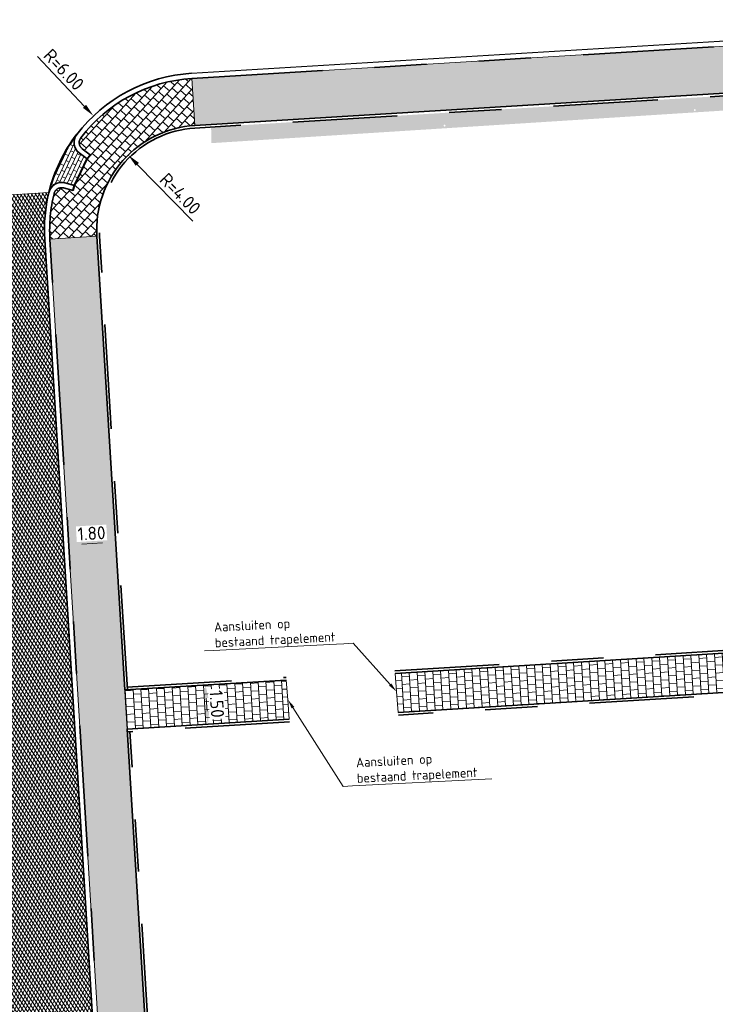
# Model space of a CAD drawing. Header units: metres. Extents: x 162305 to 163132, y 502542 to 502928.
# Tile 113 of 222: x 162364 to 162390, y 502890 to 502928. Entities that reach past the tile are written whole.
import ezdxf
from ezdxf import colors
from ezdxf.entities.mleader import LeaderData, LeaderLine
from ezdxf.math import Vec2, Vec3

# ---------------------------------------------------------------- set-up
doc = ezdxf.new("R2010")
doc.units = ezdxf.units.M
doc.linetypes.add('VH-OPSLUITBAND-SO', pattern=[10, 4, -2, 2, -2])
doc.linetypes.add('VH-TROTTOIRBAND-SO', pattern=[15, 5, -2, 2, -2, 2, -2])
for name, color, linetype, lineweight in [('N-BH-VH-MATERIAALGRENS-G', 7, 'Continuous', 40), ('N-WB-BANDEN-VOORKANTBAND', 2, 'Continuous', 30), ('N-WE-GR-GRAS-A-200', 62, 'Continuous', 18), ('N-WE-VH-GESLOTENVERHARDING_ASFALT-A-200', 12, 'Continuous', 18), ('N-WE-VH-KANTOPSLUITING_VOORKANTBAND-G', 50, 'Continuous', 35), ('N-WE-VH-OPENVERHARDING_BETONSTRAATSTEEN-A', 92, 'Continuous', 18), ('N-WE-VH-OPENVERHARDING_TEGEL-A', 92, 'Continuous', 18), ('X-XX-AL-M', 7, 'Continuous', 18), ('X-XX-AL-T18', 10, 'Continuous', 18)]:
    doc.layers.add(name, color=color, linetype=linetype, lineweight=lineweight)
for name, color, linetype, lineweight, true_color in [('N-BH-VH-VERHARDING_TEGEL-Grijs', 253, 'Continuous', 13, 0x828282), ('N-WE-VH-KANTOPSLUITING_OPSLUITBAND_100X200-G', 150, 'VH-OPSLUITBAND-SO', 35, 0x007fff), ('N-WE-VH-KANTOPSLUITING_TROTTOIRBAND_180X200-G', 6, 'VH-TROTTOIRBAND-SO', 35, 0xff00ff), ('N-WE-VH-VERHARDING_BETONSTRAATSTEEN_DF_HALFSTEENS_EDELGRIJS-A', 254, 'Continuous', 13, 0xbebebe)]:
    doc.layers.add(name, color=color, linetype=linetype, lineweight=lineweight, true_color=true_color)
doc.layers.add('X-XX-AL-HULPLIJN 01-G', color=1, linetype='Continuous', lineweight=18, true_color=0xff0000, plot=False)
doc.styles.add('NLCS-ISO-M200-T18', font='NLCS-ISO.ttf', dxfattribs={"height": 0.36})
doc.styles.add('NLCS-ISO-M200-T25', font='NLCS-ISO.ttf', dxfattribs={"height": 0.5})
doc.dimstyles.new('NLCS-M200-T25-PIJL_L2_H2', dxfattribs={"dimscale": 0.2, "dimtxt": 2.5, "dimasz": 2.5, "dimexe": 2, "dimexo": 2, "dimgap": 0.7, "dimtad": 1, "dimzin": 0, "dimdsep": 46, "dimtxsty": 'NLCS-ISO-M200-T25', "dimcen": 0, "dimdle": 2, "dimclrd": 256, "dimclre": 256, "dimclrt": 256, "dimazin": 0, "dimtfac": 1, "dimtdec": 3, "dimtofl": 0, "dimtmove": 0, "dimatfit": 3, "dimfxl": 2, "dimfxlon": 1, "dimtfillclr": 256, "dimtolj": 1, "dimtzin": 0, "dimlwd": -1, "dimlwe": -1, "dimarcsym": 0})

# ---------------------------------------------------------------- blocks, each defined once
blk = doc.blocks.new('*D552')
at = {"layer": 'X-XX-AL-M', "transparency": 16777216}
for p, q in [((162370.8123010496, 502902.3058556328), (162371.2115499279, 502902.3303573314)), ((162370.8429281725, 502901.8067945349), (162370.8735552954, 502901.3077334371)), ((162370.9041824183, 502900.8086723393), (162371.3034312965, 502900.8331740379))]:
    blk.add_line(p, q, dxfattribs=at)
for points in [[(162370.9261050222, 502901.8118990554), (162370.7597513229, 502901.8016900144), (162370.8123010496, 502902.3058556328)], [(162370.956732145, 502901.3128379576), (162370.7903784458, 502901.3026289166), (162370.9041824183, 502900.8086723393)]]:
    blk.add_solid(points, dxfattribs=at)
at = {"layer": 'X-XX-AL-M', "transparency": 16777216, "insert": (162371.2475093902, 502901.5811531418), "char_height": 0.5, "attachment_point": 5, "rotation": 273.51180819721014, "style": 'NLCS-ISO-M200-T25', "bg_fill": 3, "box_fill_scale": 1.1, "bg_fill_color": 256, "bg_fill_true_color": 13158600, "bg_fill_transparency": 0}
blk.add_mtext('\\A1;1.50', dxfattribs=at)
at = {"layer": 'Defpoints', "color": 0, "transparency": 16777216}
for p in [(162370.8123010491, 502902.3058556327), (162370.8530971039, 502900.8055372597), (162370.9041824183, 502900.8086723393)]:
    blk.add_point(p, dxfattribs=at)
blk = doc.blocks.new('*D584')
at = {"layer": 'Defpoints', "color": 0, "transparency": 16777216}
for p in [(162366.5254097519, 502924.0853895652), (162370.6466944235, 502919.7247688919)]:
    blk.add_point(p, dxfattribs=at)
at = {"layer": 'X-XX-AL-M', "transparency": 16777216}
blk.add_line((162364.3754729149, 502926.3601800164), (162366.1819693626, 502924.4487746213), dxfattribs=at)
blk.add_solid([(162366.2425335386, 502924.5060146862), (162366.1214051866, 502924.3915345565), (162366.5254097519, 502924.0853895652)], dxfattribs=at)
at = {"layer": 'X-XX-AL-M', "transparency": 16777216, "insert": (162365.3904412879, 502925.8540533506), "char_height": 0.5, "attachment_point": 5, "rotation": 313.3836998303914, "style": 'NLCS-ISO-M200-T25', "bg_fill": 3, "box_fill_scale": 1.1, "bg_fill_color": 256, "bg_fill_true_color": 13158600, "bg_fill_transparency": 0}
blk.add_mtext('\\A1;R=6.00', dxfattribs=at)
blk = doc.blocks.new('*D585')
at = {"layer": 'Defpoints', "color": 0, "transparency": 16777216}
for p in [(162367.8526695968, 502922.5871848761), (162370.6466944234, 502919.7247688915)]:
    blk.add_point(p, dxfattribs=at)
at = {"layer": 'X-XX-AL-M', "transparency": 16777216}
blk.add_line((162370.3277976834, 502920.0514714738), (162368.2019227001, 502922.2293828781), dxfattribs=at)
blk.add_solid([(162368.2615563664, 502922.2875917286), (162368.1422890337, 502922.1711740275), (162367.8526695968, 502922.5871848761)], dxfattribs=at)
at = {"layer": 'X-XX-AL-M', "transparency": 16777216, "insert": (162369.8455114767, 502921.1038972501), "char_height": 0.5, "attachment_point": 5, "rotation": 314.3072792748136, "style": 'NLCS-ISO-M200-T25', "bg_fill": 3, "box_fill_scale": 1.1, "bg_fill_color": 256, "bg_fill_true_color": 13158600, "bg_fill_transparency": 0}
blk.add_mtext('\\A1;R=4.00', dxfattribs=at)
blk = doc.blocks.new('*D586')
at = {"layer": 'Defpoints', "color": 0, "transparency": 16777216}
blk.add_point((162365.5203406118, 502908.5766539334), dxfattribs=at)
at = {"layer": 'X-XX-AL-M', "transparency": 16777216}
for p, q in [((162365.5510800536, 502908.0655143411), (162365.5991045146, 502907.2669571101)), ((162366.8736159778, 502907.7443276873), (162366.0741905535, 502907.6962510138)), ((162367.3727142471, 502907.7743429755), (162367.3967264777, 502907.37506436))]:
    blk.add_line(p, q, dxfattribs=at)
for points in [[(162366.8686134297, 502907.8275107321), (162366.8786185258, 502907.6611446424), (162367.3727142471, 502907.7743429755)], [(162366.0691880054, 502907.7794340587), (162366.0791931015, 502907.613067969), (162365.5750922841, 502907.6662357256)]]:
    blk.add_solid(points, dxfattribs=at)
at = {"layer": 'X-XX-AL-M', "transparency": 16777216, "insert": (162366.4504913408, 502908.1095860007), "char_height": 0.5, "attachment_point": 5, "rotation": 3.441567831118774, "style": 'NLCS-ISO-M200-T25', "bg_fill": 3, "box_fill_scale": 1.1, "bg_fill_color": 256, "bg_fill_true_color": 13158600, "bg_fill_transparency": 0}
blk.add_mtext('\\A1;1.80', dxfattribs=at)
at = {"layer": 'Defpoints', "color": 0, "transparency": 16777216}
for p in [(162367.359227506, 502907.9986023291), (162365.5750922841, 502907.6662357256)]:
    blk.add_point(p, dxfattribs=at)

msp = doc.modelspace()

# ---------------------------------------------------------------- hatches: boundary and pattern name
at = {"layer": 'N-WE-GR-GRAS-A-200'}
h = msp.add_hatch(dxfattribs=at)
h.set_pattern_fill('AGR-GRAS_02-SO', color=256, scale=0.2, style=0, pattern_type=2)
h.set_pattern_definition([(0, (0, 0), (2, 2), [0.5, -1.5]), (0, (1.1, 1.2), (2, 2), [0.5, -1.5]), (90, (0.2, 0.7000000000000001), (-2, 2), [0.5, -1.5]), (90, (1, 1.4), (-2, 2), [0.5, -1.5]), (45, (0.4, 1.4), (0, 2.00000000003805), [0.5, -2.328427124]), (135, (1.1, 0), (-2.00000000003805, 0), [0.5, -2.328427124]), (26.56505119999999, (0.5, 0.6000000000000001), (2.000000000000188, 8.001289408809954e-10), [0.5, -3.972135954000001]), (26.56505119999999, (1.4, 1.6), (2.000000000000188, 8.001289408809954e-10), [0.5, -3.972135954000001]), (63.43494882, (1.4, 0), (1.019972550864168e-10, 2.000000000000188), [0.4999999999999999, -3.972135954]), (63.43494882, (0.5, 0.9), (1.019972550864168e-10, 2.000000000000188), [0.4999999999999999, -3.972135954]), (63.43494882, (1.2, 0.4), (1.019972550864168e-10, 2.000000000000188), [0.4999999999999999, -3.972135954]), (116.5650512, (0, 1.1), (-8.00129740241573e-10, 2.000000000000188), [0.4999999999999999, -3.972135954]), (153.43494882, (0.4, 0.3), (-2.000000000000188, 1.019979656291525e-10), [0.5, -3.972135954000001])])
h.paths.add_polyline_path([(162421.5165590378, 502819.7260517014), (162435.0341480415, 502820.5761715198), (162435.1688183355, 502820.4316233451), (162435.3426501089, 502820.2749681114), (162435.552850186, 502820.1206294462), (162435.8967156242, 502819.9441172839), (162436.2277402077, 502819.8405780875), (162436.6488709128, 502819.7886927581), (162442.0138132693, 502820.0949395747), (162442.1810611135, 502820.2103278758), (162442.3248732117, 502817.9525913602), (162445.007909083, 502818.1234939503), (162446.2444226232, 502817.2507322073), (162443.1915292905, 502817.0609060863), (162443.5109028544, 502811.9245559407), (162442.5054510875, 502811.8576059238), (162442.17, 502817.226), (162424.634, 502816.1300000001), (162424.643, 502815.982), (162424.9671399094, 502810.7714661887), (162422.0807124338, 502810.5898051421)])
edge = h.paths.add_edge_path(flags=16)
edge.add_ellipse((162362.043387, 502852.5697739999), major_axis=(-0.002383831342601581, 0.03742427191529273), ratio=0.9992283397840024, start_angle=0, end_angle=360, ccw=False)
edge = h.paths.add_edge_path(flags=16)
edge.add_ellipse((162362.5847170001, 502843.0740939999), major_axis=(-0.002383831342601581, 0.03742427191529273), ratio=0.9992283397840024, start_angle=0, end_angle=360, ccw=False)
edge = h.paths.add_edge_path(flags=16)
edge.add_ellipse((162361.374981, 502862.4700579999), major_axis=(-0.002383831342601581, 0.03742427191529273), ratio=0.9992283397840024, start_angle=0, end_angle=360, ccw=False)
h.paths.add_polyline_path([(162362.2190213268, 502859.5504481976), (162362.3188333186, 502859.5565773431), (162363.5149332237, 502840.0783135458), (162363.4151212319, 502840.0721844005), (162363.4427023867, 502839.6230304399), (162363.5425143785, 502839.6291595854), (162363.6292576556, 502838.2165615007), (162362.8224999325, 502838.1585549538), (162362.7862460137, 502838.484052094), (162362.7876825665, 502838.4841989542), (162362.7580411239, 502838.7741446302), (162362.163, 502845.4909999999), (162360.89836909, 502866.6763346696), (162361.8778000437, 502866.7387219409), (162362.2912521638, 502860.0057313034), (162362.191440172, 502859.9996021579)])
h.paths.add_polyline_path([(162370.3601271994, 502859.1295107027), (162370.1821962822, 502861.9228857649), (162370.463, 502861.9199999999), (162370.486, 502861.4019999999), (162370.7786257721, 502861.4149999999), (162370.814, 502860.8959999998), (162371.3365986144, 502860.9349999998), (162371.387, 502859.961), (162371.777, 502859.9789999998), (162371.7795167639, 502859.2226011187)])
edge = h.paths.add_edge_path(flags=16)
edge.add_ellipse((162389.543764, 502924.3068979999), major_axis=(-0.002385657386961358, 0.03745293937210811), ratio=0.9992283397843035, start_angle=0, end_angle=360, ccw=False)
edge = h.paths.add_edge_path(flags=16)
edge.add_ellipse((162379.964316, 502923.7109299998), major_axis=(-0.002385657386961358, 0.03745293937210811), ratio=0.9992283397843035, start_angle=0, end_angle=360, ccw=False)
h.paths.add_polyline_path([(162371.042, 502923.0409999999), (162371.029, 502923.5469999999), (162371.0223638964, 502923.6548720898), (162398.1123599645, 502925.3046281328), (162398.1452615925, 502924.7643634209)])
edge = h.paths.add_edge_path(flags=16)
edge.add_ellipse((162472.361153, 502871.472719), major_axis=(-0.002385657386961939, 0.03745293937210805), ratio=0.9992283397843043, start_angle=0, end_angle=360, ccw=False)
edge = h.paths.add_edge_path(flags=16)
edge.add_ellipse((162472.2864730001, 502872.403486), major_axis=(-0.002385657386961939, 0.03745293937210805), ratio=0.9992283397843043, start_angle=0, end_angle=360, ccw=False)
edge = h.paths.add_edge_path(flags=16)
edge.add_ellipse((162481.3114880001, 502872.9735409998), major_axis=(-0.002385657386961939, 0.03745293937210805), ratio=0.9992283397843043, start_angle=0, end_angle=360, ccw=False)
edge = h.paths.add_edge_path(flags=16)
edge.add_ellipse((162481.4002010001, 502872.0775119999), major_axis=(-0.002385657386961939, 0.03745293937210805), ratio=0.9992283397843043, start_angle=0, end_angle=360, ccw=False)
edge = h.paths.add_edge_path(flags=16)
edge.add_ellipse((162491.4805440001, 502873.637313), major_axis=(-0.002385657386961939, 0.03745293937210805), ratio=0.9992283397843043, start_angle=0, end_angle=360, ccw=False)
edge = h.paths.add_edge_path()
edge.add_line((162491.6143036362, 502871.717545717), (162490.495948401, 502871.6572610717))
edge.add_line((162490.495948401, 502871.6572610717), (162490.4911206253, 502871.770458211))
edge.add_line((162490.4911206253, 502871.770458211), (162478.1572766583, 502870.9921482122))
edge.add_line((162478.1572766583, 502870.9921482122), (162470.9743753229, 502870.6049558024))
edge.add_line((162470.9743753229, 502870.6049558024), (162470.8563556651, 502872.5000220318))
edge.add_line((162470.8563556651, 502872.5000220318), (162485.6270000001, 502873.4150000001))
edge.add_line((162485.6270000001, 502873.4150000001), (162493.227, 502873.874))
edge.add_line((162493.227, 502873.874), (162492.8458826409, 502880.3916842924))
edge.add_line((162492.8458826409, 502880.3916842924), (162493.9870089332, 502880.4646632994))
edge.add_line((162493.9870089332, 502880.4646632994), (162494.5185704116, 502871.8740994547))
edge.add_line((162494.5185704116, 502871.8740994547), (162491.6457403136, 502871.7192403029))
edge.add_ellipse((162491.6281880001, 502871.7524060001), major_axis=(-0.002385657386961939, 0.03745293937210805), ratio=0.9992283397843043, start_angle=204.2610710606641, end_angle=514.6215030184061)
h.paths.add_polyline_path([(162503.0755587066, 502855.4427169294), (162503.1753678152, 502855.4488928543), (162503.1815437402, 502855.3490837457), (162507.7228581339, 502855.6300883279), (162508.3250288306, 502845.8984091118), (162508.8258166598, 502845.9293965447), (162509.9220368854, 502845.9962164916), (162508.4797209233, 502869.3054814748), (162502.5611213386, 502868.9392541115), (162502.3616388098, 502868.2951169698), (162502.3731368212, 502866.8913389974)])
h.paths.add_polyline_path([(162538.7342247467, 502870.4526310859), (162538.7367962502, 502870.458550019), (162538.7430412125, 502870.4777147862), (162538.7473811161, 502870.496931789), (162538.7498959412, 502870.5159468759), (162538.7507036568, 502870.5345366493), (162538.7498980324, 502870.5531265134), (162538.7473853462, 502870.5721418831), (162538.7430476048, 502870.5913593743), (162538.7368047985, 502870.6105248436), (162538.7286236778, 502870.6293614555), (162538.7222540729, 502870.6408522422), (162538.7033428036, 502870.9382040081), (162537.9507959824, 502870.8903428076), (162537.9680789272, 502870.6185940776), (162537.964609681, 502870.6106081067), (162537.9583653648, 502870.5914438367), (162537.9540258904, 502870.5722273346), (162537.9515112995, 502870.5532127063), (162537.9507036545, 502870.5346233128), (162537.9515092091, 502870.5160338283), (162537.9540216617, 502870.4970189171), (162537.9583589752, 502870.4778019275), (162537.964601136, 502870.4586369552), (162537.9727813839, 502870.4398007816), (162537.9803143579, 502870.4262100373), (162537.9986571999, 502870.137795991), (162538.7512040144, 502870.1856571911)], flags=16)
edge = h.paths.add_edge_path(flags=16)
edge.add_ellipse((162531.9063522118, 502869.9819825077), major_axis=(-0.2500000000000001, 0), ratio=1, start_angle=-146.51130248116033, end_angle=206.7590416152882, ccw=False)
edge.add_line((162532.1148508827, 502870.1199256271), (162532.1295791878, 502870.0945423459))
edge = h.paths.add_edge_path(flags=16)
edge.add_ellipse((162511.918555, 502869.277477), major_axis=(-0.00238565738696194, 0.03745293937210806), ratio=0.9992283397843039, start_angle=0, end_angle=360, ccw=False)
edge = h.paths.add_edge_path(flags=16)
edge.add_ellipse((162522.496849, 502868.4620289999), major_axis=(-0.00238565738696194, 0.03745293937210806), ratio=0.9992283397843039, start_angle=0, end_angle=360, ccw=False)
edge = h.paths.add_edge_path(flags=16)
edge.add_ellipse((162522.447144, 502869.8904319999), major_axis=(-0.00238565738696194, 0.03745293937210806), ratio=0.9992283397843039, start_angle=0, end_angle=360, ccw=False)
edge = h.paths.add_edge_path(flags=16)
edge.add_ellipse((162532.378619, 502869.05672), major_axis=(-0.00238565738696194, 0.03745293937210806), ratio=0.9992283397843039, start_angle=0, end_angle=360, ccw=False)
edge = h.paths.add_edge_path()
edge.add_line((162511.9016605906, 502867.7473060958), (162510.2102112, 502867.6449842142))
edge.add_line((162510.2102112, 502867.6449842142), (162510.1085309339, 502869.3060766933))
edge.add_line((162510.1085309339, 502869.3060766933), (162538.7403474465, 502871.0777381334))
edge.add_line((162538.7403474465, 502871.0777381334), (162538.8441031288, 502869.3771517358))
edge.add_line((162538.8441031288, 502869.3771517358), (162511.9425193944, 502867.7497777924))
edge.add_ellipse((162511.920191, 502867.7799310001), major_axis=(-0.00238565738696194, 0.03745293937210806), ratio=0.9992283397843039, start_angle=212.895373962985, end_angle=506.7391838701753)
edge = h.paths.add_edge_path(flags=16)
edge.add_ellipse((162554.016631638, 502704.4069191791), major_axis=(-0.2500000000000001, 0), ratio=1, start_angle=-19.78060631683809, end_angle=333.4897362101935, ccw=False)
edge.add_line((162553.7813827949, 502704.4915240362), (162553.7929180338, 502704.5185087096))
edge = h.paths.add_edge_path()
edge.add_ellipse((162551.4431023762, 502714.7606002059), major_axis=(-0.5786424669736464, 0), ratio=1, start_angle=88.32756619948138, end_angle=98.42476321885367)
edge.add_line((162551.5278796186, 502714.1882018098), (162556.303, 502714.513))
edge.add_line((162556.303, 502714.513), (162556.577, 502710.1250000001))
edge.add_line((162556.577, 502710.1250000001), (162556.776, 502710.137))
edge.add_line((162556.776, 502710.137), (162556.8456714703, 502709.2360332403))
edge.add_line((162556.8456714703, 502709.2360332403), (162552.7317102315, 502708.9739843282))
edge.add_line((162552.7317102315, 502708.9739843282), (162552.9859847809, 502704.982074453))
edge.add_line((162552.9859847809, 502704.982074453), (162557.1540978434, 502705.2475726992))
edge.add_line((162557.1540978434, 502705.2475726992), (162557.1710000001, 502705.029))
edge.add_line((162557.1710000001, 502705.029), (162577.095, 502706.273))
edge.add_line((162577.095, 502706.273), (162577.2190000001, 502706.8259999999))
edge.add_line((162577.2190000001, 502706.8259999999), (162577.3048540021, 502705.3783479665))
edge.add_line((162577.3048540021, 502705.3783479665), (162549.7918656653, 502703.6927452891))
edge.add_line((162549.7918656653, 502703.6927452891), (162549.1598177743, 502713.8137040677))
edge.add_line((162549.1598177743, 502713.8137040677), (162549.361875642, 502713.8262496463))
edge.add_line((162549.361875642, 502713.8262496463), (162549.3556780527, 502713.9260674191))
edge.add_line((162549.3556780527, 502713.9260674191), (162550.2635827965, 502713.9824417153))
edge.add_ellipse((162550.2202014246, 502714.6810961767), major_axis=(-0.7000000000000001, 0), ratio=1, start_angle=93.55309047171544, end_angle=128.9931781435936)
edge.add_line((162550.6606609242, 502714.1370415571), (162551.426214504, 502714.1822042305))
edge = h.paths.add_edge_path(flags=16)
edge.add_ellipse((162508.182291, 502708.9626890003), major_axis=(-0.002385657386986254, 0.03745293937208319), ratio=0.9992283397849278, start_angle=0, end_angle=360, ccw=False)
edge = h.paths.add_edge_path(flags=16)
edge.add_ellipse((162498.418432, 502708.1386420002), major_axis=(-0.002385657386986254, 0.03745293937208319), ratio=0.9992283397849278, start_angle=0, end_angle=360, ccw=False)
edge = h.paths.add_edge_path(flags=16)
edge.add_ellipse((162487.92888, 502707.676082), major_axis=(-0.002385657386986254, 0.03745293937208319), ratio=0.9992283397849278, start_angle=0, end_angle=360, ccw=False)
edge = h.paths.add_edge_path(flags=16)
edge.add_ellipse((162478.21442, 502707.1048410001), major_axis=(-0.002385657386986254, 0.03745293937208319), ratio=0.9992283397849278, start_angle=0, end_angle=360, ccw=False)
h.paths.add_polyline_path([(162476.6849999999, 502707.0870000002), (162505.879, 502708.9120000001), (162539.79, 502710.978), (162539.8512384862, 502709.9872224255), (162476.7460532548, 502706.0992192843)])
edge = h.paths.add_edge_path(flags=16)
edge.add_ellipse((162395.834261, 502721.3618740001), major_axis=(-0.002383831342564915, 0.03742427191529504), ratio=0.999228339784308, start_angle=0, end_angle=360, ccw=False)
edge = h.paths.add_edge_path(flags=16)
edge.add_ellipse((162396.470102, 502711.1848960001), major_axis=(-0.002383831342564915, 0.03742427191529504), ratio=0.999228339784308, start_angle=0, end_angle=360, ccw=False)
edge = h.paths.add_edge_path()
edge.add_line((162395.3827017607, 502731.7149209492), (162396.765, 502708.907))
edge.add_line((162396.765, 502708.907), (162397.0362159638, 502704.3002450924))
edge.add_line((162397.0362159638, 502704.3002450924), (162396.2952306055, 502704.2557530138))
edge.add_line((162396.2952306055, 502704.2557530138), (162395.7976409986, 502704.6969723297))
edge.add_line((162395.7976409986, 502704.6969723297), (162394.0179850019, 502733.9348903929))
edge.add_line((162394.0179850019, 502733.9348903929), (162394.9004865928, 502734.9337845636))
edge.add_line((162394.9004865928, 502734.9337845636), (162395.1865293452, 502734.9517658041))
edge.add_line((162395.1865293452, 502734.9517658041), (162395.3786342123, 502731.7820354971))
edge.add_ellipse((162395.364097, 502731.7474740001), major_axis=(-0.002383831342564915, 0.03742427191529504), ratio=0.999228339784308, start_angle=333.5251489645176, end_angle=566.1216927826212)
edge = h.paths.add_edge_path(flags=16)
edge.add_ellipse((162599.331135, 502707.3641609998), major_axis=(-0.002385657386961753, 0.03745293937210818), ratio=0.9992283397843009, start_angle=0, end_angle=360, ccw=False)
edge = h.paths.add_edge_path(flags=16)
edge.add_ellipse((162589.564927, 502706.8229459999), major_axis=(-0.002385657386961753, 0.03745293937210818), ratio=0.9992283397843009, start_angle=0, end_angle=360, ccw=False)
edge = h.paths.add_edge_path()
edge.add_ellipse((162583.9606018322, 502706.2395809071), major_axis=(-0.25, 0), ratio=1, start_angle=93.48921757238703, end_angle=273.4892176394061)
edge.add_line((162583.9453866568, 502706.4891174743), (162583.9425624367, 502706.5354361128))
edge.add_line((162583.9425624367, 502706.5354361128), (162608.977, 502708.0619999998))
edge.add_line((162608.977, 502708.0619999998), (162609.0222481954, 502707.3215365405))
edge.add_line((162609.0222481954, 502707.3215365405), (162583.9881483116, 502705.7878047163))
edge.add_line((162583.9881483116, 502705.7878047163), (162583.9758170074, 502705.9900443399))
edge = h.paths.add_edge_path(flags=16)
edge.add_ellipse((162616.1438289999, 502666.5185710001), major_axis=(-0.002383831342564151, 0.03742427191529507), ratio=0.9992283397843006, start_angle=0, end_angle=360, ccw=False)
edge = h.paths.add_edge_path(flags=16)
edge.add_ellipse((162615.418174, 502676.4011740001), major_axis=(-0.002383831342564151, 0.03742427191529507), ratio=0.9992283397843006, start_angle=0, end_angle=360, ccw=False)
edge = h.paths.add_edge_path()
edge.add_ellipse((162615.4285143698, 502664.8072041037), major_axis=(-0.25, 0), ratio=1, start_angle=33.48920055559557, end_angle=333.4892346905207)
edge.add_line((162615.2048017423, 502664.9187955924), (162615.1525454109, 502664.9448619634))
edge.add_line((162615.1525454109, 502664.9448619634), (162613.958497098, 502684.041838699))
edge.add_line((162613.958497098, 502684.041838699), (162615.1414976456, 502684.115805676))
edge.add_line((162615.1414976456, 502684.115805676), (162615.159, 502683.7990000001))
edge.add_line((162615.159, 502683.7990000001), (162616.3066053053, 502665.5481842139))
edge.add_line((162616.3066053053, 502665.5481842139), (162616.3033225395, 502665.5336481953))
edge.add_line((162616.3033225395, 502665.5336481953), (162616.3008077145, 502665.514633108))
edge.add_line((162616.3008077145, 502665.514633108), (162616.2999999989, 502665.4960433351))
edge.add_line((162616.2999999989, 502665.4960433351), (162616.3008056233, 502665.4774534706))
edge.add_line((162616.3008056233, 502665.4774534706), (162616.3033183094, 502665.4584381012))
edge.add_line((162616.3033183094, 502665.4584381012), (162616.3076560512, 502665.4392206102))
edge.add_line((162616.3076560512, 502665.4392206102), (162616.3138988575, 502665.4200551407))
edge.add_line((162616.3138988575, 502665.4200551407), (162616.314791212, 502665.4180005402))
edge.add_line((162616.314791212, 502665.4180005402), (162616.722, 502658.942))
edge.add_line((162616.722, 502658.942), (162615.5333526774, 502658.8544320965))
edge.add_line((162615.5333526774, 502658.8544320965), (162615.1717733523, 502664.6373404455))
edge.add_line((162615.1717733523, 502664.6373404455), (162615.2200169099, 502664.6692591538))
h.paths.add_polyline_path([(162613.8066207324, 502655.3830135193), (162613.5983157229, 502658.7118775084), (162613.6383711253, 502658.7148283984), (162613.9336933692, 502653.9916007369), (162582.143659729, 502652.0176703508), (162582.0627495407, 502653.3171170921)])
h.paths.add_polyline_path([(162630.4243863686, 502647.5564365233), (162630.6988101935, 502642.625785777), (162628.400261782, 502642.4938657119), (162627.7770362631, 502642.4580970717), (162627.7860277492, 502642.2775601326), (162603.4329293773, 502640.7654094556), (162603.1143130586, 502645.8967066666), (162602.0771908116, 502645.8411463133), (162602.1052835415, 502645.3920240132), (162602.140627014, 502645.3942347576), (162602.4673671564, 502640.0490361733), (162633.8554516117, 502641.9628847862), (162634.1446303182, 502641.9819357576), (162633.8808725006, 502644.367061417), (162633.7172807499, 502644.9995907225), (162633.3784737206, 502645.7268571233), (162632.876258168, 502646.363503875), (162632.2858631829, 502646.8539192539), (162631.6236958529, 502647.2106270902)])
edge = h.paths.add_edge_path(flags=16)
edge.add_ellipse((162567.844551, 502652.1996749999), major_axis=(-0.002385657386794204, 0.03745293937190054), ratio=0.9992283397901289, start_angle=0, end_angle=360, ccw=False)
edge = h.paths.add_edge_path()
edge.add_line((162548.0456737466, 502650.7682154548), (162548.0302749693, 502651.0150177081))
edge.add_line((162548.0302749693, 502651.0150177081), (162549.486, 502651.1087671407))
edge.add_line((162549.486, 502651.1087671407), (162549.486, 502650.5171653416))
edge.add_line((162549.486, 502650.5171653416), (162550.286, 502650.5171653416))
edge.add_line((162550.286, 502650.5171653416), (162550.286, 502651.1602875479))
edge.add_line((162550.286, 502651.1602875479), (162558.5596133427, 502651.6931124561))
edge.add_ellipse((162558.586846, 502651.7189099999), major_axis=(-0.002385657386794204, 0.03745293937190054), ratio=0.9992283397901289, start_angle=129.7834060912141, end_angle=230.2967654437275)
edge.add_line((162558.6171626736, 502651.6968186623), (162573.8774278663, 502652.679587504))
edge.add_line((162573.8774278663, 502652.679587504), (162573.9442433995, 502651.6087087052))
edge.add_line((162573.9442433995, 502651.6087087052), (162548.0933813, 502650.003587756))
edge.add_line((162548.0933813, 502650.003587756), (162548.0496484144, 502650.7045118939))
edge.add_ellipse((162548.027968, 502650.7351350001), major_axis=(-0.002385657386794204, 0.03745293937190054), ratio=0.9992283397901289, start_angle=211.6726546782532, end_angle=328.1783617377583)
edge = h.paths.add_edge_path(flags=16)
edge.add_ellipse((162430.664854, 502659.8648859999), major_axis=(-0.002385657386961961, 0.03745293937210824), ratio=0.999228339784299, start_angle=0, end_angle=360, ccw=False)
edge = h.paths.add_edge_path(flags=16)
edge.add_ellipse((162420.419076, 502659.6422339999), major_axis=(-0.002385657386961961, 0.03745293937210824), ratio=0.999228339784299, start_angle=0, end_angle=360, ccw=False)
edge = h.paths.add_edge_path(flags=16)
edge.add_ellipse((162411.255758, 502659.1550639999), major_axis=(-0.002385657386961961, 0.03745293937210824), ratio=0.999228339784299, start_angle=0, end_angle=360, ccw=False)
h.paths.add_polyline_path([(162435.5066193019, 502661.0433013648), (162435.3233302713, 502659.8573135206), (162409.6329158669, 502658.2621252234), (162409.5620526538, 502659.4211363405), (162417.3110000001, 502659.9086496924), (162417.3110000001, 502659.5641653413), (162418.1110000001, 502659.5641653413), (162418.1110000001, 502659.9623525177)])
edge = h.paths.add_edge_path()
edge.add_arc((162406.536, 502665.135), 0.2500000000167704, 314.1360549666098, 386.7590416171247)
edge.add_line((162406.759226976, 502665.2475598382), (162406.7444974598, 502665.27294495))
edge.add_arc((162406.5359999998, 502665.135), 0.2500000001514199, 33.48920055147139, 53.15212306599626)
edge.add_line((162406.685923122, 502665.3350576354), (162405.617, 502682.119))
edge.add_line((162405.617, 502682.119), (162404.587, 502699.361))
edge.add_line((162404.587, 502699.361), (162405.1143578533, 502699.3935952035))
edge.add_line((162405.1143578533, 502699.3935952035), (162407.5658656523, 502659.2976883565))
edge.add_line((162407.5658656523, 502659.2976883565), (162407.0728233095, 502659.2672141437))
edge.add_line((162407.0728233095, 502659.2672141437), (162407.068, 502659.3430000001))
edge.add_line((162407.068, 502659.3430000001), (162407.062, 502659.4299999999))
edge.add_line((162407.062, 502659.4299999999), (162406.7100911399, 502664.9555779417))
h.paths.add_polyline_path([(162384.1750049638, 502626.9891315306), (162385.0461632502, 502626.5921299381), (162372.824584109, 502599.0138271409), (162371.3350000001, 502595.4950000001), (162370.7215316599, 502593.4947695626), (162370.3940593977, 502591.742593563), (162370.27, 502590.8190000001), (162370.22, 502589.0400000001), (162370.38, 502587.0300000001), (162370.565, 502585.909), (162371.415, 502583.295), (162372.1925058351, 502581.7065360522), (162370.9084498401, 502584.3298946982), (162369.965918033, 502586.8058962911), (162369.7468094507, 502588.0398939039), (162369.6159284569, 502589.5431637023), (162369.6091660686, 502591.0279743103), (162369.7646776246, 502592.5846402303), (162370.1565436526, 502594.4288020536), (162370.7452851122, 502596.21519706), (162373.7388263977, 502603.1545829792), (162382.0728048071, 502622.3892297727), (162383.9823001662, 502627.0156439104)])
h.paths.add_polyline_path([(162633.5463762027, 502600.5126540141), (162633.8283551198, 502595.9714000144), (162634.9231162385, 502596.039376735), (162635.3607743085, 502596.0881576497), (162635.8073451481, 502596.2543479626), (162636.1271517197, 502596.4813361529), (162636.3947428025, 502596.7820698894), (162636.6092821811, 502597.1852952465), (162636.6796266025, 502597.5214881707), (162636.6916618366, 502597.8519463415), (162636.4580000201, 502601.6318122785), (162636.458, 502601.6900000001), (162604.9018155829, 502599.7525513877), (162604.8522315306, 502599.7495070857), (162605.1491306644, 502595.6509770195), (162605.3252974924, 502595.0911310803), (162605.5291921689, 502594.7712351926), (162606.0306337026, 502594.3268080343), (162606.4894983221, 502594.1006345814), (162606.9796067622, 502594.0141961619), (162607.3978853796, 502594.0296818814), (162607.3792933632, 502594.3291052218), (162607.4791011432, 502594.3353025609), (162607.1971222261, 502598.8765565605)])
at = {"layer": 'N-WE-VH-GESLOTENVERHARDING_ASFALT-A-200', "true_color": 0x656565}
h = msp.add_hatch(dxfattribs=at)
h.set_pattern_fill('AVH-ASFALT_LAAG1-SOD', color=251, scale=0.2, angle=3.513944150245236, pattern_type=2)
h.set_pattern_definition([(63.51394415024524, (0, 0), (-0.107405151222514, 0.05351759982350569), []), (123.5139441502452, (0, 0), (-0.1000501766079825, -0.06625678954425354), [])])
edge = h.paths.add_edge_path()
edge.add_line((162363.9110487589, 502836.890743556), (162369.700144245, 502837.2462339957))
edge.add_line((162369.700144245, 502837.2462339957), (162364.6579749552, 502919.3570201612))
edge.add_arc((162370.7295285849, 502919.7298554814), 6.082990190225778, 166.4446100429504, 183.5139441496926, ccw=False)
edge.add_line((162364.8159874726, 502921.1556188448), (162352.7725622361, 502920.3975428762))
edge.add_arc((162353.1325847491, 502914.4008471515), 6.007493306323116, 3.543503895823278, 93.43573214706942, ccw=False)
edge.add_line((162359.1285926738, 502914.7721486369), (162363.9110487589, 502836.890743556))
at = {"layer": 'N-WE-VH-OPENVERHARDING_BETONSTRAATSTEEN-A', "true_color": 0x333333}
h = msp.add_hatch(dxfattribs=at)
h.set_pattern_fill('AVH-BSS_DIKFORMAAT_HALFST', color=250, scale=2, angle=334.8120003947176, pattern_type=2)
h.set_pattern_definition([(334.8120003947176, (0, 0), (0.4627323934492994, 0.01112349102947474), [0.138, -0.138]), (64.81200039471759, (0, 0), (-0.1248784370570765, 0.05873138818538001), [])])
edge = h.paths.add_edge_path()
edge.add_arc((162370.6410732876, 502919.7174341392), 5.999999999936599, 142.4903980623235, 166.1313156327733, ccw=False)
edge.add_arc((162366.2786595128, 502923.0669644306), 0.4999999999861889, 142.5786429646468, 232.83109056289)
edge.add_line((162365.9765761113, 502922.6685354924), (162366.278, 502922.44))
edge.add_line((162366.278, 502922.44), (162365.7998103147, 502921.4232424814))
edge.add_line((162365.7998103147, 502921.4232424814), (162365.4310781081, 502921.5192247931))
edge.add_arc((162365.3051235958, 502921.0353493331), 0.4999999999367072, 75.40949277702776, 166.2145194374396)
edge.add_line((162364.8195262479, 502921.1544930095), (162364.8159874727, 502921.1556188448))
at = {"layer": 'N-WE-VH-OPENVERHARDING_TEGEL-A', "true_color": 0x333333}
h = msp.add_hatch(dxfattribs=at)
h.set_pattern_fill('AVH-TEGEL_300X300_HALFST', color=250, angle=3.482602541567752, pattern_type=2)
h.set_pattern_definition([(3.482602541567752, (0, 0), (0.2903341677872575, 0.1679466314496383), [0.3, -0.3]), (93.48260254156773, (0, 0), (-0.2994459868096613, -0.01822363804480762), [])])
h.paths.add_polyline_path([(162404.0622157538, 502925.7671541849), (162370.4035485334, 502923.7173720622), (162370.2941454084, 502925.5138378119), (162370.9891868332, 502925.5563716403), (162371.2728272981, 502925.5736450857), (162371.7719027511, 502925.6040383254), (162389.5918466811, 502926.6892566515), (162390.0909220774, 502926.7196498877), (162403.9756215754, 502927.5652154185)])
h = msp.add_hatch(dxfattribs=at)
h.set_pattern_fill('AVH-TEGEL_300X300_HALFST', color=250, angle=138.0364979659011, pattern_type=2)
h.set_pattern_definition([(138.0364979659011, (0, 0), (-0.323369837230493, 0.08906148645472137), [0.3, -0.3]), (228.0364979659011, (0, 0), (0.2230712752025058, -0.2005971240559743), [])])
edge = h.paths.add_edge_path()
edge.add_arc((162370.6466944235, 502919.7247688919), 5.799999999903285, 166.2145194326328, 183.5139441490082, ccw=False)
edge.add_arc((162365.3051235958, 502921.035349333), 0.2999999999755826, 75.40949276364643, 166.2145194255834, ccw=False)
edge.add_line((162365.3806963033, 502921.3256746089), (162365.7494285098, 502921.2296922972))
edge.add_line((162365.7494285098, 502921.2296922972), (162365.7998103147, 502921.4232424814))
edge.add_line((162365.7998103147, 502921.4232424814), (162366.278, 502922.44))
edge.add_line((162366.278, 502922.44), (162366.3988333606, 502922.5993715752))
edge.add_line((162366.3988333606, 502922.5993715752), (162366.0974094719, 502922.8279070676))
edge.add_arc((162366.2786595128, 502923.0669644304), 0.2999999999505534, 142.5786429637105, 232.8310905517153, ccw=False)
edge.add_arc((162370.6466944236, 502919.7247688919), 5.800000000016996, 93.48495672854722, 142.5786429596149, ccw=False)
edge.add_line((162370.2941328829, 502925.5140434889), (162370.4035485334, 502923.7173720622))
edge.add_arc((162370.6466944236, 502919.724768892), 3.999999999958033, 93.48495672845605, 183.5139441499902)
edge.add_line((162366.654214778, 502919.4796030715), (162364.8575989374, 502919.3692784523))
h = msp.add_hatch(dxfattribs=at)
h.set_pattern_fill('AVH-TEGEL_300X300_HALFST', color=250, angle=273.0855276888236, pattern_type=2)
h.set_pattern_definition([(273.0855276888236, (0, 0), (0.1659305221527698, -0.2914911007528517), [0.2999999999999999, -0.2999999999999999]), (3.085527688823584, (0, 0), (-0.0161479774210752, 0.2995650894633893), [])])
h.paths.add_polyline_path([(162364.8575989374, 502919.3692784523), (162366.654214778, 502919.4796030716), (162370.3601271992, 502859.1295107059), (162368.5634553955, 502859.020097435)])
h = msp.add_hatch(dxfattribs=at)
h.set_pattern_fill('AVH-TEGEL_300X300_HALFST', color=250, angle=3.51, pattern_type=2)
h.set_pattern_definition([(3.510000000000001, (0, 0), (0.2902538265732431, 0.1680854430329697), [0.2999999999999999, -0.2999999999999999]), (93.50999999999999, (0, 0), (-0.2994372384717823, -0.01836682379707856), [])])
h.paths.add_polyline_path([(162378.124, 502902.0549999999), (162378.0697589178, 502902.7512420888), (162399.2771528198, 502904.0527289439), (162399.3690341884, 502902.5555456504), (162378.1883005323, 502901.255694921)])
h = msp.add_hatch(dxfattribs=at)
h.set_pattern_fill('AVH-TEGEL_300X300_HALFST', color=250, angle=3.430520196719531, pattern_type=2)
h.set_pattern_definition([(3.430520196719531, (0, 0), (0.2904867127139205, 0.1676826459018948), [0.3, -0.3]), (93.43052019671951, (0, 0), (-0.2994624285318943, -0.01795143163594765), [])])
h.paths.add_polyline_path([(162373.9041489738, 502902.4956007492), (162373.967, 502901.7429999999), (162374.0167770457, 502900.9996906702), (162367.8123903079, 502900.6189306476), (162367.7204531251, 502902.1161105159)])

# ---------------------------------------------------------------- linework, layer by layer
at = {"layer": 'N-BH-VH-MATERIAALGRENS-G', "flags": 128}
msp.add_lwpolyline([(162365.7494285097, 502921.2296922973), (162365.7998103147, 502921.4232424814), (162366.278, 502922.44), (162366.3988333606, 502922.5993715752)], dxfattribs=at)
at = {"layer": 'N-BH-VH-MATERIAALGRENS-G'}
msp.add_arc((162370.6410732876, 502919.7174341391), 6.000000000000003, 142.4903980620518, 166.1313156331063, dxfattribs=at)
at = {"layer": 'N-BH-VH-VERHARDING_TEGEL-Grijs'}
for p, q in [((162370.2941328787, 502925.5140434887), (162370.4035485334, 502923.7173720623)), ((162364.8575989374, 502919.3692784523), (162366.654214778, 502919.4796030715)), ((162367.7204531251, 502902.1161105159), (162367.8123903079, 502900.6189306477))]:
    msp.add_line(p, q, dxfattribs=at)
at = {"layer": 'N-BH-VH-VERHARDING_TEGEL-Grijs', "flags": 128}
for points in [[(162404.0622157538, 502925.7671541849), (162370.4035485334, 502923.7173720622), (162370.2941454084, 502925.5138378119), (162370.9891868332, 502925.5563716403), (162371.2728272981, 502925.5736450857), (162371.7719027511, 502925.6040383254), (162389.5918466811, 502926.6892566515), (162390.0909220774, 502926.7196498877), (162403.9756215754, 502927.5652154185), (162404.0622157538, 502925.7671541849)], [(162378.124, 502902.0549999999), (162378.0697589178, 502902.7512420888), (162399.2771528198, 502904.0527289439), (162399.3690341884, 502902.5555456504), (162378.1883005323, 502901.255694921), (162378.124, 502902.0549999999)], [(162373.9041489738, 502902.4956007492), (162373.967, 502901.7429999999), (162374.0167770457, 502900.9996906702), (162367.8123903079, 502900.6189306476), (162367.7204531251, 502902.1161105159), (162373.9041489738, 502902.4956007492)]]:
    msp.add_lwpolyline(points, dxfattribs=at)
msp.add_lwpolyline([(162364.8575989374, 502919.3692784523, -0.07562666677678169), (162365.0137651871, 502921.1068355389), (162365.0137651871, 502921.1068355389, -0.418334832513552), (162365.3806963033, 502921.325674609), (162365.3806963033, 502921.3256746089), (162365.7494285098, 502921.2296922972), (162365.7998103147, 502921.4232424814), (162366.278, 502922.44), (162366.3988333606, 502922.5993715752), (162366.0974094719, 502922.8279070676), (162366.0974094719, 502922.8279070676), (162366.0974094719, 502922.8279070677, -0.4155046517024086), (162366.0404030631, 502923.2492660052), (162366.0404030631, 502923.2492660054, -0.2175493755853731), (162370.2941328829, 502925.514043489), (162370.2941328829, 502925.5140434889), (162370.4035485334, 502923.7173720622), (162370.4035485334, 502923.7173720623, 0.4143617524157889), (162366.654214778, 502919.4796030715), (162366.654214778, 502919.4796030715), (162364.8575989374, 502919.3692784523)], format="xyb", dxfattribs=at)
msp.add_lwpolyline([(162364.8575989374, 502919.3692784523), (162366.654214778, 502919.4796030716), (162370.3601271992, 502859.1295107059), (162368.5634553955, 502859.020097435)], close=True, dxfattribs=at)
at = {"layer": 'N-WB-BANDEN-VOORKANTBAND', "flags": 128}
msp.add_lwpolyline([(162370.2819755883, 502925.7136736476), (162403.966, 502927.765)], dxfattribs=at)
at = {"layer": 'N-WE-VH-KANTOPSLUITING_OPSLUITBAND_100X200-G'}
for p, q in [((162367.8202653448, 502902.1222359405), (162366.7540267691, 502919.485732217)), ((162378.0619908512, 502902.8509535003), (162399.4001142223, 502904.1604631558)), ((162367.8141287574, 502902.2220474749), (162373.895824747, 502902.5952780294)), ((162399.4863268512, 502902.4625557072), (162378.1963206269, 502901.1559989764)), ((162374.0234588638, 502900.8999125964), (162367.8185082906, 502900.5191179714)), ((162370.4537992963, 502859.235626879), (162367.918331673, 502900.5252440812))]:
    msp.add_line(p, q, dxfattribs=at)
msp.add_lwpolyline([(162399.4060993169, 502904.0606423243), (162398.1123599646, 502925.304628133), (162370.4096271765, 502923.6175569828)], dxfattribs=at)
msp.add_arc((162370.6466944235, 502919.7247688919), 3.900000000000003, 93.48495672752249, 183.5139441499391, dxfattribs=at)
at = {"layer": 'N-WE-VH-KANTOPSLUITING_TROTTOIRBAND_180X200-G'}
for p, q in [((162370.2941328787, 502925.5140434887), (162403.9781572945, 502927.5653698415)), ((162366.3988333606, 502922.5993715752), (162366.0974094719, 502922.8279070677)), ((162365.7494285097, 502921.2296922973), (162365.3806963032, 502921.325674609)), ((162369.9851674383, 502835.8677820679), (162364.8575989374, 502919.3692784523))]:
    msp.add_line(p, q, dxfattribs=at)
for points in [[(162370.294132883, 502925.514043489, 0.2175493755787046), (162366.0404030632, 502923.2492660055, 0.4155046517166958), (162366.0974094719, 502922.8279070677)], [(162365.3806963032, 502921.325674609, 0.4183348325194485), (162365.013765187, 502921.1068355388, 0.07562666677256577), (162364.8575989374, 502919.3692784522)]]:
    msp.add_lwpolyline(points, format="xyb", dxfattribs=at)
at = {"layer": 'N-WE-VH-KANTOPSLUITING_VOORKANTBAND-G'}
msp.add_line((162373.9041489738, 502902.4956007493), (162367.7204456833, 502902.1161100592), dxfattribs=at)
for points in [[(162366.278, 502922.44), (162365.9765761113, 502922.6685354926, -0.4155046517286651), (162365.8815654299, 502923.3708003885, -0.2175493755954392), (162370.2819755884, 502925.7136736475)], [(162378.0697589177, 502902.7512420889), (162399.5059115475, 502904.0667677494), (162398.2060963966, 502925.4105218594), (162370.4035485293, 502923.717372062, 0.4143617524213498), (162366.654214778, 502919.4796030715), (162367.7204531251, 502902.1161105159)], [(162365.7998103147, 502921.4232424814), (162365.4310781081, 502921.5192247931, 0.4183348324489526), (162364.8195262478, 502921.1544930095, 0.07562666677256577), (162364.6579749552, 502919.3570201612), (162369.7827283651, 502835.9013670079, 0.4146400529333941)]]:
    msp.add_lwpolyline(points, format="xyb", dxfattribs=at)
for points in [[(162378.1883005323, 502901.255694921), (162399.3690341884, 502902.5555456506), (162407.3946577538, 502896.192809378), (162447.37348611, 502898.7817706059), (162441.2758551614, 502872.77709258), (162441.7037890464, 502864.838386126), (162395.7623712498, 502861.9364569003), (162395.575351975, 502864.9381162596)], [(162370.3601271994, 502859.1295107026), (162367.8123903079, 502900.6189306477), (162374.0167770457, 502900.9996906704)]]:
    msp.add_lwpolyline(points, dxfattribs=at)
at = {"layer": 'N-WE-VH-VERHARDING_BETONSTRAATSTEEN_DF_HALFSTEENS_EDELGRIJS-A', "flags": 128}
msp.add_lwpolyline([(162364.8159874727, 502921.1556188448, -0.1035203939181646), (162365.88156543, 502923.3708003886), (162365.88156543, 502923.3708003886, 0.4155046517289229), (162365.9765761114, 502922.6685354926), (162365.9765761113, 502922.6685354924), (162366.278, 502922.44), (162365.7998103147, 502921.4232424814), (162365.4310781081, 502921.5192247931), (162365.4310781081, 502921.5192247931), (162365.4310781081, 502921.5192247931, 0.4183348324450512), (162364.8195262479, 502921.1544930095), (162364.8195262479, 502921.1544930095), (162364.8159874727, 502921.1556188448)], format="xyb", dxfattribs=at)
at = {"layer": 'X-XX-AL-HULPLIJN 01-G', "flags": 128}
msp.add_lwpolyline([(162363.9110487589, 502836.890743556), (162369.700144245, 502837.2462339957), (162364.6579749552, 502919.3570201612, -0.07461704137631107), (162364.8159874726, 502921.1556188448), (162352.7725622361, 502920.3975428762, -0.4136627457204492), (162359.1285926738, 502914.7721486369)], format="xyb", close=True, dxfattribs=at)

# ---------------------------------------------------------------- next in the draw order: dimensions: what is measured, and where the dimension line sits
at = {"layer": 'X-XX-AL-M'}
dim = msp.add_radius_dim(center=(162370.6466944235, 502919.7247688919), mpoint=(162366.5254097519, 502924.0853895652), dimstyle='NLCS-M200-T25-PIJL_L2_H2', override={"dimpost": 'R=<>', "dimtfill": 1}, dxfattribs=at)
dim.commit()
dim.dimension.update_dxf_attribs({"geometry": '*D584', "text_midpoint": (162365.3904412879, 502925.8540533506)})
for base, p1, p2, angle, picture, middle in [((162365.5750922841, 502907.6662357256), (162367.359227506, 502907.9986023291), (162365.5203406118, 502908.5766539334), 3.441567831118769, '*D586', (162366.4504913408, 502908.1095860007)), ((162370.9041824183, 502900.8086723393), (162370.8123010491, 502902.3058556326), (162370.8530971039, 502900.8055372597), 93.51180819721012, '*D552', (162371.2475093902, 502901.5811531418))]:
    dim = msp.add_linear_dim(base=base, p1=p1, p2=p2, angle=angle, dimstyle='NLCS-M200-T25-PIJL_L2_H2', override={"dimtfill": 1}, dxfattribs=at)
    dim.commit()
    dim.dimension.update_dxf_attribs({"geometry": picture, "text_midpoint": middle})

# ---------------------------------------------------------------- next in the draw order: leaders
at = {"layer": 'X-XX-AL-T18'}
ml = msp.add_multileader_mtext('Standard', dxfattribs=at)
ml.set_content('Aansluiten op \\Pbestaand trapelement', color=256, style='NLCS-ISO-M200-T18')
ml.set_leader_properties(color=256, linetype='ByLayer', lineweight=-1)
ml.build(insert=Vec2(0, 0))
ml.multileader.update_dxf_attribs({"text_left_attachment_type": 5, "text_right_attachment_type": 5, "dogleg_length": 0.36, "arrow_head_size": 0.36})
ctx = ml.context
ctx.base_point, ctx.char_height, ctx.arrow_head_size, ctx.landing_gap_size, ctx.plane_origin, ctx.plane_x_axis, ctx.plane_y_axis = Vec3(162376.4399993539, 502898.4409182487), 0.36, 0.36, 0.18, Vec3(162373.967, 502901.743), Vec3(0.9987289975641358, 0.05040227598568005), Vec3(-0.05040227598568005, 0.9987289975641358)
ctx.left_attachment, ctx.right_attachment = 5, 5
notes = []
notes.append((ctx, [(0, (1, 1, 0), (162376.0804569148, 502898.4227734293), (0.9987289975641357, 0.05040227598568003), 0.36, [(0, [(162373.967, 502901.743)], 0, [])])]))
ctx.mtext.insert, ctx.mtext.text_direction, ctx.mtext.rotation, ctx.mtext.flow_direction = Vec3(162376.5659409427, 502899.5166332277), Vec3(0.9987289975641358, 0.05040227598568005), 0.05042364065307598, 5
ctx.mtext.has_bg_fill, ctx.mtext.bg_color, ctx.mtext.bg_scale_factor, ctx.mtext.bg_transparency, ctx.mtext.use_window_bg_color = 1, -1027028792, 1.5, 0, 1
for ctx, leaders in notes:
    for number, flags, end, landing, length, lines in leaders:
        leader = LeaderData()
        leader.index, (leader.has_last_leader_line, leader.has_dogleg_vector, leader.attachment_direction) = number, flags
        leader.last_leader_point, leader.dogleg_vector, leader.dogleg_length = Vec3(end), Vec3(landing), length
        for number, points, colour, breaks in lines:
            line = LeaderLine()
            line.index, line.vertices, line.color, line.breaks = number, Vec3.list(points), colors.encode_raw_color(colour), breaks
            leader.lines.append(line)
        ctx.leaders.append(leader)

# ---------------------------------------------------------------- next in the draw order: dimensions: what is measured, and where the dimension line sits
at = {"layer": 'X-XX-AL-M'}
dim = msp.add_radius_dim(center=(162370.6466944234, 502919.7247688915), mpoint=(162367.8526695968, 502922.5871848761), dimstyle='NLCS-M200-T25-PIJL_L2_H2', override={"dimpost": 'R=<>', "dimtfill": 1}, dxfattribs=at)
dim.commit()
dim.dimension.update_dxf_attribs({"geometry": '*D585', "text_midpoint": (162369.5664259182, 502920.8314798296), "dimtype": 164})

# ---------------------------------------------------------------- next in the draw order: leaders
at = {"layer": 'X-XX-AL-T18'}
ml = msp.add_multileader_mtext('Standard', dxfattribs=at)
ml.set_content('Aansluiten op \\Pbestaand trapelement', color=256, style='NLCS-ISO-M200-T18')
ml.set_leader_properties(color=256, linetype='ByLayer', lineweight=-1)
ml.build(insert=Vec2(0, 0))
ml.multileader.update_dxf_attribs({"text_left_attachment_type": 5, "text_right_attachment_type": 5, "dogleg_length": 0.36, "arrow_head_size": 0.36})
ctx = ml.context
ctx.base_point, ctx.char_height, ctx.arrow_head_size, ctx.landing_gap_size, ctx.plane_origin, ctx.plane_x_axis, ctx.plane_y_axis = Vec3(162371.0029669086, 502903.624636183), 0.36, 0.36, 0.18, Vec3(162378.1825608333, 502901.9929082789), Vec3(0.9987289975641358, 0.05040227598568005), Vec3(-0.05040227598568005, 0.9987289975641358)
ctx.left_attachment, ctx.right_attachment = 5, 5
notes = []
notes.append((ctx, [(1, (1, 1, 0), (162376.4680119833, 502903.9004374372), (-0.9987289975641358, -0.05040227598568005), 0.36, [(0, [(162378.124, 502902.055)], 0, [])])]))
ctx.mtext.insert, ctx.mtext.text_direction, ctx.mtext.rotation, ctx.mtext.flow_direction = Vec3(162371.1289084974, 502904.7003511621), Vec3(0.9987289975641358, 0.05040227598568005), 0.05042364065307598, 5
ctx.mtext.has_bg_fill, ctx.mtext.bg_color, ctx.mtext.bg_scale_factor, ctx.mtext.bg_transparency, ctx.mtext.use_window_bg_color = 1, -1027028792, 1.5, 0, 1
for ctx, leaders in notes:
    for number, flags, end, landing, length, lines in leaders:
        leader = LeaderData()
        leader.index, (leader.has_last_leader_line, leader.has_dogleg_vector, leader.attachment_direction) = number, flags
        leader.last_leader_point, leader.dogleg_vector, leader.dogleg_length = Vec3(end), Vec3(landing), length
        for number, points, colour, breaks in lines:
            line = LeaderLine()
            line.index, line.vertices, line.color, line.breaks = number, Vec3.list(points), colors.encode_raw_color(colour), breaks
            leader.lines.append(line)
        ctx.leaders.append(leader)

doc.saveas('drawing.dxf')
